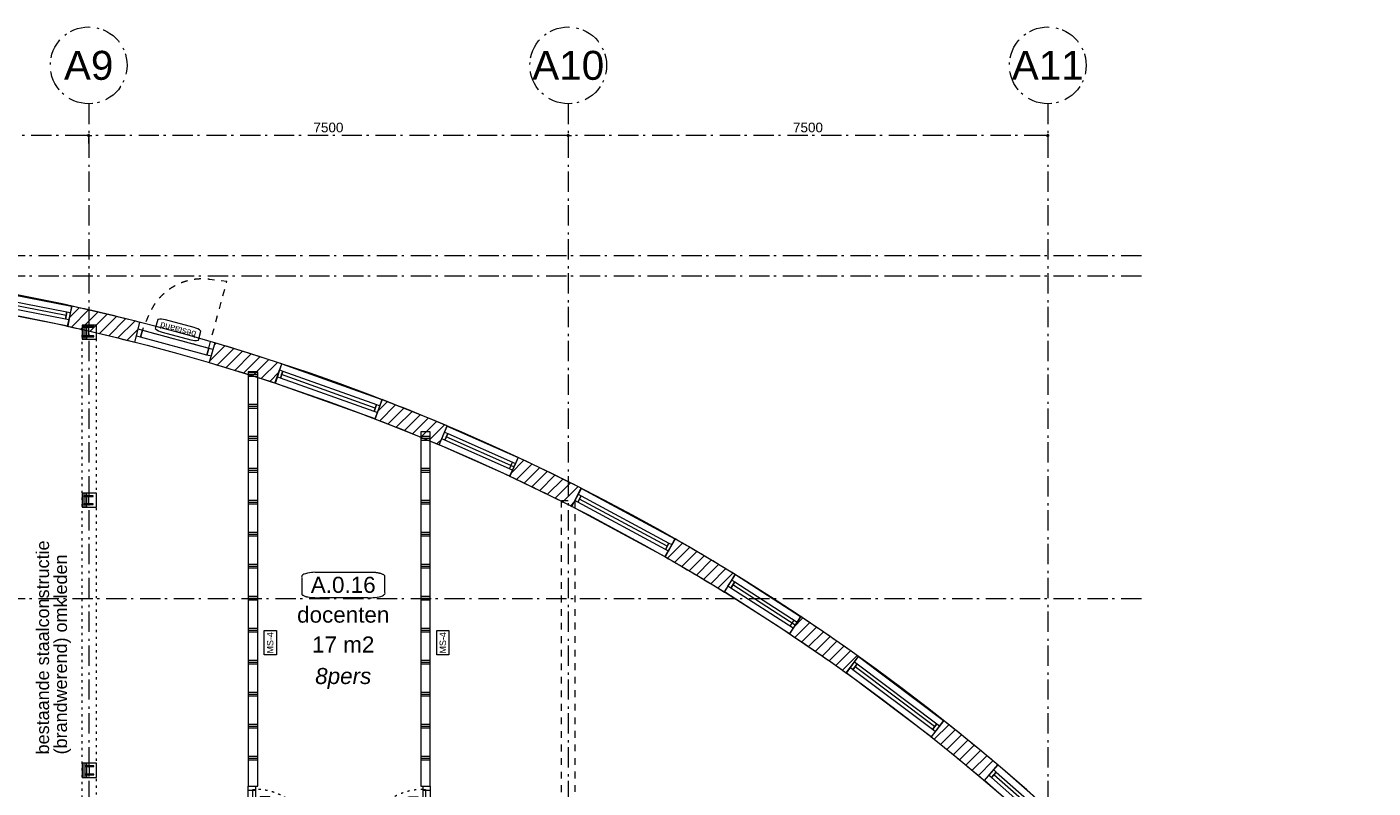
# Model space of a CAD drawing. Header units: millimetres. Extents: x -62314 to 79800, y -34032 to 28340.
# Tile 84 of 85: x 40017 to 61071, y 12316 to 24210. Entities that reach past the tile are written whole.
import ezdxf
from ezdxf.enums import TextEntityAlignment as Align

# ---------------------------------------------------------------- set-up
doc = ezdxf.new("R2010")
doc.units = ezdxf.units.MM
doc.header["$LTSCALE"] = 508
doc.header["$PDMODE"] = 1
doc.header["$PDSIZE"] = -2
for name, pattern in [('Dash Style-1', [0.41664, 0.20828, -0.20836]), ('Dash Style-5', [0.20828, 0.069425, -0.138855]), ('Dash Style-6', [1.04164, 0.625, -0.20828, 0.06943, -0.13893])]:
    doc.linetypes.add(name, pattern=pattern)
doc.layers.get('0').update_dxf_attribs({"lineweight": 0})
doc.layers.get('DEFPOINTS').update_dxf_attribs({"lineweight": 0})
for name, color, linetype, lineweight in [('(00) tekening-bovenliggend', 8, 'Dash Style-1', 0), ('(00) tekening-lijn draairichting', 7, 'Dash Style-1', 0), ('(00) tekening-merk kozijn', 40, 'Continuous', 0), ('(00) tekening-stramien-algemeen', 7, 'Dash Style-6', 0), ('(00) tekst-algemeen', 8, 'Continuous', 0), ('(00) tekst-klein', 8, 'Continuous', 0), ('(00) tekst-ruimtenummer-algemeen', 8, 'Continuous', 0), ('(00) tekst-ruimtenummer-gradering', 8, 'Continuous', 0), ('(00) tekst-symbool', 8, 'Continuous', 0), ('(22) binnenwanden-X bestaand', 7, 'Continuous', 0), ('(22) binnenwanden-X metal stud _', 92, 'Continuous', 0), ('(22) binnenwanden-X metal stud l', 92, 'Continuous', 0), ('(28) hoofddraagconstructie-bovenliggend', 1, 'Dash Style-5', 0), ('(__) constructies_materialen-Xh2 staalproducten', 1, 'Continuous', 0), ('None', 7, 'Continuous', 0)]:
    doc.layers.add(name, color=color, linetype=linetype, lineweight=lineweight)
doc.styles.add('Arial', font='Arial')
doc.styles.add('Arial Italic (italic)', font='Arial Italic')
doc.styles.add('Helvetica', font='Helvetica')
doc.dimstyles.new('KE __', dxfattribs={"dimtxt": 75.447591, "dimasz": 50.074463, "dimexe": 125, "dimexo": 500, "dimgap": 25, "dimtad": 1, "dimdec": 1, "dimtxsty": 'Arial', "dimblk": 'DOT', "dimblk1": 'DOT', "dimblk2": 'DOT', "dimcen": 0, "dimdle": 100, "dimazin": 0, "dimtfac": 0.8, "dimtdec": 1, "dimtix": 1, "dimtmove": 0, "dimatfit": 0, "dimldrblk": 'DOT', "dimfxl": 150, "dimfxlon": 1, "dimfrac": 2, "dimtolj": 1, "dimarcsym": 0})
pattern_1 = [(90, (163396, 42314.6), (500, 0), []), (90, (163426, 42314.6), (500, 0), []), (90, (163456, 42314.6), (500, 0), [])]
pattern_2 = [(45, (0, 0), (-89.80256, 89.80256), [])]
pattern_3 = [(0, (163396, 42314.6), (3e-14, -500), []), (0, (163396, 42284.6), (3e-14, -500), []), (0, (163396, 42254.6), (3e-14, -500), [])]

# ---------------------------------------------------------------- blocks, each defined once
blk = doc.blocks.new('Group-154-1')
at = {"layer": '(22) binnenwanden-X bestaand', "linetype": 'Continuous', "lineweight": 0, "transparency": 33554687}
h = blk.add_hatch(dxfattribs=at)
h.set_pattern_fill('Brick', style=0, pattern_type=2)
h.set_pattern_definition(pattern_2)
edge = h.paths.add_edge_path()
edge.add_arc((-129913, -55292), 33292, 75.6997, 77.5703, ccw=False)
edge.add_line((-121690, -23031), (-121611, -22721))
edge.add_arc((-129913, -55292), 33612, 75.6998, 77.5703)
edge.add_line((-122678, -22467), (-122747, -22780))
h = blk.add_hatch(dxfattribs=at)
h.set_pattern_fill('Brick', style=0, pattern_type=2)
h.set_pattern_definition(pattern_2)
edge = h.paths.add_edge_path()
edge.add_arc((-129913, -55292), 33292, 71.7606, 73.6273, ccw=False)
edge.add_line((-119493, -23672), (-119393, -23368))
edge.add_line((-119393, -23368), (-119393, -23368))
edge.add_arc((-129913, -55292), 33612, 71.7605, 73.6273)
edge.add_line((-120438, -23042), (-120528, -23349))
h = blk.add_hatch(dxfattribs=at)
h.set_pattern_fill('Brick', style=0, pattern_type=2)
h.set_pattern_definition(pattern_2)
edge = h.paths.add_edge_path()
edge.add_arc((-129913, -55292), 33292, 67.0494, 68.9177, ccw=False)
edge.add_line((-116931, -24635), (-116806, -24340))
edge.add_line((-116806, -24340), (-116806, -24340))
edge.add_arc((-129913, -55292), 33612, 67.0494, 68.9177)
edge.add_line((-117822, -23929), (-117822, -23929))
edge.add_line((-117822, -23929), (-117937, -24228))
h = blk.add_hatch(dxfattribs=at)
h.set_pattern_fill('Brick', style=0, pattern_type=2)
h.set_pattern_definition(pattern_2)
edge = h.paths.add_edge_path()
edge.add_arc((-129913, -55292), 33292, 63.1088, 64.9774, ccw=False)
edge.add_line((-114855, -25599), (-114710, -25314))
edge.add_line((-114710, -25314), (-114710, -25314))
edge.add_arc((-129913, -55292), 33612, 63.1088, 64.9774)
edge.add_line((-115696, -24834), (-115831, -25124))
h = blk.add_hatch(dxfattribs=at)
h.set_pattern_fill('Brick', style=0, pattern_type=2)
h.set_pattern_definition(pattern_2)
edge = h.paths.add_edge_path()
edge.add_line((-112468, -26936), (-112301, -26663))
edge.add_line((-112301, -26663), (-112301, -26663))
edge.add_arc((-129913, -55292), 33612, 58.4, 60.2668)
edge.add_line((-113243, -26104), (-113403, -26382))
edge.add_line((-113403, -26382), (-113403, -26382))
edge.add_arc((-129913, -55292), 33292, 58.4, 60.2694, ccw=False)
edge.add_line((-112468, -26936), (-112468, -26936))
edge.add_line((-112468, -26936), (-112468, -26936))
h = blk.add_hatch(dxfattribs=at)
h.set_pattern_fill('Brick', style=0, pattern_type=2)
h.set_pattern_definition(pattern_2)
edge = h.paths.add_edge_path()
edge.add_arc((-129913, -55292), 33292, 54.4601, 56.3275, ccw=False)
edge.add_line((-110561, -28201), (-110375, -27941))
edge.add_arc((-129913, -55292), 33612, 54.4607, 56.3275)
edge.add_line((-111277, -27319), (-111454, -27585))
h = blk.add_hatch(dxfattribs=at)
h.set_pattern_fill('Brick', style=0, pattern_type=2)
h.set_pattern_definition(pattern_2)
edge = h.paths.add_edge_path()
edge.add_line((-108402, -29882), (-108195, -29638))
edge.add_arc((-129913, -55292), 33612, 49.7496, 51.6124)
edge.add_line((-109040, -28945), (-109239, -29196))
edge.add_arc((-129913, -55292), 33292, 49.7496, 51.6124, ccw=False)
edge.add_line((-108402, -29882), (-108402, -29882))
at = {"layer": '(22) binnenwanden-X bestaand', "color": 1, "lineweight": 0, "transparency": 33554687, "flags": 128}
for points in [[(-122747, -22780, -0.008163), (-121690, -23031), (-121611, -22721, 0.008162), (-122678, -22467)], [(-120528, -23349, -0.008145), (-119493, -23672), (-119393, -23368), (-119393, -23368, 0.008146), (-120438, -23042)], [(-117937, -24228, -0.008152), (-116931, -24635), (-116806, -24340), (-116806, -24340, 0.008152), (-117822, -23929), (-117822, -23929)], [(-115831, -25124, -0.008153), (-114855, -25599), (-114710, -25314), (-114710, -25314, 0.008153), (-115696, -24834)], [(-112468, -26936), (-112301, -26663), (-112301, -26663, 0.008146), (-113243, -26104), (-113403, -26382), (-113403, -26382, -0.008157), (-112468, -26936), (-112468, -26936)], [(-111454, -27585, -0.008148), (-110561, -28201), (-110375, -27941, 0.008146), (-111277, -27319)], [(-108402, -29882), (-108195, -29638, 0.008128), (-109040, -28945), (-109239, -29196, -0.008128), (-108402, -29882)]]:
    blk.add_lwpolyline(points, format="xyb", close=True, dxfattribs=at)
at = {"layer": 'None', "color": 17, "lineweight": 0, "transparency": 33554687, "flags": 128}
blk.add_lwpolyline([(-129913, -21999, -0.243664), (-102716, -36090), (-102716, -36090), (-102325, -36090), (-102325, -36090, 0.245441), (-129913, -21679, 0.109603), (-144128, -24833), (-143993, -25123, -0.109602), (-129913, -21999)], format="xyb", close=True, dxfattribs=at)
blk = doc.blocks.new('(00)-1-ruimtenummer-200')
at = {"layer": '(00) tekst-ruimtenummer-algemeen', "color": 17, "lineweight": 0, "transparency": 33554687}
blk.add_open_spline([(433, 618), (491, 618), (592, 600), (650, 570), (650, 420), (650, 271), (592, 241), (491, 223), (0, 223), (-491, 223), (-592, 241), (-650, 271), (-650, 420), (-650, 570), (-592, 600), (-491, 618), (-15, 618), (433, 618)], degree=2, knots=[0, 0, 0, 0.013296, 0.026591, 0.039887, 0.251662, 0.264958, 0.278253, 0.291549, 0.503324, 0.51662, 0.529915, 0.543211, 0.754986, 0.768281, 0.781577, 0.794873, 1, 1, 1], dxfattribs=at)
at = {"layer": 'None', "color": 2, "linetype": 'Continuous', "lineweight": 0}
blk.add_point((0, 0), dxfattribs=at)
at = {"layer": '(00) tekst-ruimtenummer-algemeen', "color": 17, "transparency": 33554687, "style": 'Arial'}
for tag, p in [('nummer', (0, 223)), ('naam', (0, -243)), ('oppervlak', (0, -710))]:
    blk.add_attdef(tag, text='', height=251, dxfattribs=at).set_placement(p, align=Align.BOTTOM_CENTER)
at = {"layer": '(00) tekst-ruimtenummer-gradering', "color": 17, "transparency": 33554687, "style": 'Arial Italic (italic)'}
blk.add_attdef('personen', text='', height=251, dxfattribs=at).set_placement((0, -876), align=Align.TOP_CENTER)
at = {"layer": 'None', "color": 0, "flags": 1}
blk.add_attdef('klasse', (-1353, -1667), '', height=251, dxfattribs=at)
blk = doc.blocks.new('00-merk kozijn')
at = {"layer": '(00) tekening-merk kozijn', "color": 2, "lineweight": 0, "transparency": 33554687, "flags": 128}
blk.add_lwpolyline([(233, 50, 0.105357), (349, 75), (350, 75), (350, 225), (349, 225, 0.105357), (233, 250), (-233, 250, 0.105357), (-349, 225), (-350, 225), (-350, 75), (-349, 75, 0.105357), (-233, 50)], format="xyb", close=True, dxfattribs=at)
at = {"layer": 'None', "color": 2, "linetype": 'Continuous', "lineweight": 0, "transparency": 33554687}
blk.add_point((0, 0), dxfattribs=at)
at = {"layer": '(00) tekening-merk kozijn', "color": 2, "transparency": 33554687, "style": 'Arial'}
blk.add_attdef('MERK', text='', height=101, dxfattribs=at).set_placement((0, 150), align=Align.MIDDLE_CENTER)
blk = doc.blocks.new('bu-BESTAAND-01')
at = {"layer": '(00) tekening-lijn draairichting', "color": 17, "lineweight": 0, "transparency": 33554687, "flags": 128}
blk.add_lwpolyline([(67, -114), (67, -1190), (331, -1154, 0.336797), (1104, -387), (1143, -114)], format="xyb", close=True, dxfattribs=at)
at = {"layer": 'None', "color": 17, "lineweight": 0, "transparency": 33554687, "flags": 128}
for points in [[(0, 0), (67, 0), (67, -114), (0, -114)], [(67, 0), (1143, 0), (1143, -114), (67, -114)], [(1143, 0), (1210, 0), (1210, -114), (1143, -114)]]:
    blk.add_lwpolyline(points, close=True, dxfattribs=at)
at = {"layer": '(00) tekening-merk kozijn', "color": 1, "transparency": 33554687}
ref = blk.add_blockref('00-merk kozijn', (605, -114), dxfattribs=dict(at, rotation=180))
ref.add_attrib('MERK', 'bestaand', dxfattribs={"color": 2, "transparency": 33554687, "height": 100.6, "style": 'Arial'}).set_placement((605, -264), align=Align.MIDDLE_CENTER)
blk = doc.blocks.new('kozijn bestaand plt')
at = {"layer": 'None', "color": 17, "lineweight": 0, "transparency": 33554687, "flags": 128}
for points in [[(-4, 320), (1658, 320), (1658, 0), (-4, 0)], [(49, 217), (49, 103), (-4, 103), (-4, 217)], [(49, 217), (1605, 217), (1605, 103), (49, 103)], [(49, 217), (1605, 217), (1605, 160), (49, 160)], [(1658, 217), (1658, 103), (1605, 103), (1605, 217)]]:
    blk.add_lwpolyline(points, close=True, dxfattribs=at)
blk = doc.blocks.new('kozijn bestaand plt-2')
at = {"layer": 'None', "color": 17, "lineweight": 0, "transparency": 33554687, "flags": 128}
for points in [[(-4, 320), (1208, 320), (1208, 0), (-4, 0)], [(49, 217), (49, 103), (-4, 103), (-4, 217)], [(49, 217), (1208, 217), (1208, 103), (49, 103)], [(49, 217), (1208, 217), (1208, 160), (49, 160)], [(1208, 217), (1208, 103), (1155, 103), (1155, 217)]]:
    blk.add_lwpolyline(points, close=True, dxfattribs=at)
blk = doc.blocks.new('staal HEB140')
at = {"layer": '(__) constructies_materialen-Xh2 staalproducten', "color": 3, "lineweight": 0, "transparency": 33554687, "flags": 128}
blk.add_lwpolyline([(-3.5, -12), (-3.5, -128), (-70, -128), (-70, -140), (70, -140), (70, -128), (3.5, -128), (3.5, -12), (70, -12), (70, 0), (-70, 0), (-70, -12)], close=True, dxfattribs=at)
at = {"layer": 'None', "color": 2, "linetype": 'Continuous', "lineweight": 0, "transparency": 33554687}
blk.add_point((0, 0), dxfattribs=at)
blk = doc.blocks.new('staal HEB160')
at = {"layer": '(__) constructies_materialen-Xh2 staalproducten', "color": 3, "lineweight": 0, "transparency": 33554687, "flags": 128}
blk.add_lwpolyline([(-3.5, -12), (-3.5, -148), (-80, -148), (-80, -160), (80, -160), (80, -148), (3.5, -148), (3.5, -12), (80, -12), (80, 0), (-80, 0), (-80, -12)], close=True, dxfattribs=at)
at = {"layer": 'None', "color": 2, "linetype": 'Continuous', "lineweight": 0, "transparency": 33554687}
blk.add_point((0, 0), dxfattribs=at)
blk = doc.blocks.new('bi-a-01 plt')
at = {"layer": '(00) tekening-bovenliggend', "color": 17, "linetype": 'Dash Style-5', "lineweight": 0}
blk.add_line((52, -114), (52, -994), dxfattribs=at)
at = {"layer": '(00) tekening-bovenliggend', "color": 17, "linetype": 'Dash Style-5', "lineweight": 0, "transparency": 33554687}
blk.add_arc((53, -114), 930, 270, 0, dxfattribs=at)
at = {"layer": 'None', "color": 17, "lineweight": 0, "transparency": 33554687, "flags": 128}
for points in [[(0, 0), (1034, 0), (1034, -114), (0, -114)], [(0, 0), (67, 0), (67, -114), (0, -114)], [(52, -74), (982, -74), (982, -114), (52, -114)], [(967, 0), (1034, 0), (1034, -114), (967, -114)]]:
    blk.add_lwpolyline(points, close=True, dxfattribs=at)
at = {"layer": '(00) tekening-merk kozijn', "color": 1, "transparency": 33554687}
ref = blk.add_blockref('00-merk kozijn', (517, -114), dxfattribs=dict(at, rotation=180))
ref.add_attrib('MERK', 'bi-a-01', dxfattribs={"color": 2, "transparency": 33554687, "height": 100.6, "style": 'Arial'}).set_placement((517, -264), align=Align.MIDDLE_CENTER)
at = {"layer": '(00) tekst-klein', "color": 17, "insert": (67, 2), "char_height": 50.3, "attachment_point": 7, "line_spacing_factor": 0.963327, "style": 'Arial'}
blk.add_mtext('dm 900', dxfattribs=at)
blk = doc.blocks.new('bi-a-01s plt')
at = {"layer": '(00) tekening-bovenliggend', "color": 17, "linetype": 'Dash Style-5', "lineweight": 0}
blk.add_line((-52, -114), (-52, -994), dxfattribs=at)
at = {"layer": '(00) tekening-bovenliggend', "color": 17, "linetype": 'Dash Style-5', "lineweight": 0, "transparency": 33554687}
blk.add_arc((-53, -114), 930, 180, 270, dxfattribs=at)
at = {"layer": 'None', "color": 17, "lineweight": 0, "transparency": 33554687, "flags": 128}
for points in [[(-1034, 0), (0, 0), (0, -114), (-1034, -114)], [(-1034, 0), (-967, 0), (-967, -114), (-1034, -114)], [(-982, -74), (-52, -74), (-52, -114), (-982, -114)], [(-67, 0), (0, 0), (0, -114), (-67, -114)]]:
    blk.add_lwpolyline(points, close=True, dxfattribs=at)
at = {"layer": '(00) tekening-merk kozijn', "color": 1, "transparency": 33554687}
ref = blk.add_blockref('00-merk kozijn', (-517, -114), dxfattribs=dict(at, xscale=-1, rotation=180))
ref.add_attrib('MERK', 'bi-a-01s', dxfattribs={"color": 2, "transparency": 33554687, "height": 100.6, "style": 'Arial'}).set_placement((-517, -264), align=Align.MIDDLE_CENTER)
at = {"layer": '(00) tekst-klein', "color": 17, "insert": (-302, 2), "char_height": 50.3, "attachment_point": 7, "line_spacing_factor": 0.963327, "style": 'Arial'}
blk.add_mtext('dm 900', dxfattribs=at)
blk = doc.blocks.new('MS 4 - 150mm _ 39db')
at = {"layer": '(00) tekst-symbool', "color": 17, "lineweight": 0, "transparency": 33554687, "flags": 128}
blk.add_lwpolyline([(-190, 96), (190, 96), (190, -96), (-190, -96)], close=True, dxfattribs=at)
at = {"layer": '(00) tekst-symbool', "color": 17, "transparency": 33554687, "insert": (0, 0), "char_height": 100.6, "attachment_point": 5, "line_spacing_factor": 0.836574, "style": 'Helvetica'}
blk.add_mtext('MS-4', dxfattribs=at)
blk = doc.blocks.new('Group-191-1')
at = {"layer": 'None', "color": 17, "transparency": 33554687, "rotation": 90}
for p in [(-119574, -27729), (-116874, -27729)]:
    blk.add_blockref('MS 4 - 150mm _ 39db', p, dxfattribs=at)
blk = doc.blocks.new('00-stramienbol')
at = {"layer": '(00) tekening-stramien-algemeen', "color": 2, "lineweight": 0, "transparency": 33554687, "flags": 128}
blk.add_lwpolyline([(0, 600), (59, 597), (117, 588), (174, 574), (230, 554), (283, 529), (333, 499), (381, 464), (424, 424), (464, 381), (499, 333), (529, 283), (554, 230), (574, 174), (588, 117), (597, 59), (600, 0), (597, -59), (588, -117), (574, -174), (554, -230), (529, -283), (499, -333), (464, -381), (424, -424), (381, -464), (333, -499), (283, -529), (230, -554), (174, -574), (117, -588), (59, -597), (0, -600), (-59, -597), (-117, -588), (-174, -574), (-230, -554), (-283, -529), (-333, -499), (-381, -464), (-424, -424), (-464, -381), (-499, -333), (-529, -283), (-554, -230), (-574, -174), (-588, -117), (-597, -59), (-600, 0), (-597, 59), (-588, 117), (-574, 174), (-554, 230), (-529, 283), (-499, 333), (-464, 381), (-424, 424), (-381, 464), (-333, 499), (-283, 529), (-230, 554), (-174, 574), (-117, 588), (-59, 597)], close=True, dxfattribs=at)
at = {"layer": '(00) tekening-stramien-algemeen', "color": 2, "linetype": 'Continuous', "lineweight": 0, "transparency": 33554687}
for p in [(0, 600), (-600, 0), (0, 0), (600, 0), (0, -600)]:
    blk.add_point(p, dxfattribs=at)
at = {"layer": '(00) tekening-stramien-algemeen', "color": 2, "transparency": 33554687, "style": 'Arial'}
blk.add_attdef('hoofdveld', text='', height=453, dxfattribs=at).set_placement((0, 0), align=Align.MIDDLE_CENTER)
at = {"layer": 'None', "color": 0, "flags": 1}
for tag, p in [('subveld_1', (-600, -1415)), ('subveld_2', (-600, -2230))]:
    blk.add_attdef(tag, p, '', height=453, dxfattribs=at)
blk = doc.blocks.new('_Dot')
at = {"color": 0, "linetype": 'ByBlock', "lineweight": -2}
blk.add_line((-0.5, 0), (-1, 0), dxfattribs=at)
at = {"color": 0, "linetype": 'ByBlock', "const_width": 0.5}
blk.add_lwpolyline([(-0.25, 0, 1), (0.25, 0, 1)], format="xyb", close=True, dxfattribs=at)
blk = doc.blocks.new('*D452')
at = {"layer": '(00) tekening-stramien-algemeen', "color": 0, "lineweight": -2, "transparency": 33554687}
for p, q in [((49857, -500), (49857, -622)), ((57307, -497), (49907, -497)), ((57357, -500), (57357, -622))]:
    blk.add_line(p, q, dxfattribs=at)
at = {"layer": 'DEFPOINTS', "color": 0, "transparency": 33554687}
for p in [(49857, 0), (57357, 0), (49857, -497)]:
    blk.add_point(p, dxfattribs=at)
at = {"layer": '(00) tekening-stramien-algemeen', "color": 0, "lineweight": -2, "xscale": 50.07446289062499, "yscale": 50.07446289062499, "zscale": 50.07446289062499, "rotation": 180}
blk.add_blockref('_Dot', (49857, -497), dxfattribs=at)
at = {"layer": '(00) tekening-stramien-algemeen', "color": 0, "lineweight": -2, "xscale": 50.07446289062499, "yscale": 50.07446289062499, "zscale": 50.07446289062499}
blk.add_blockref('_Dot', (57357, -497), dxfattribs=at)
at = {"layer": '(00) tekening-stramien-algemeen', "color": 0, "lineweight": 0, "transparency": 33554687, "insert": (53607, -372), "char_height": 150.9, "attachment_point": 5, "style": 'Helvetica'}
blk.add_mtext('\\A1;7500', dxfattribs=at)
blk = doc.blocks.new('*D453')
at = {"layer": '(00) tekening-stramien-algemeen', "color": 0, "lineweight": -2, "transparency": 33554687}
for p, q in [((57357, -500), (57357, -622)), ((64807, -497), (57407, -497)), ((64857, -500), (64857, -622))]:
    blk.add_line(p, q, dxfattribs=at)
at = {"layer": 'DEFPOINTS', "color": 0, "transparency": 33554687}
for p in [(57357, 0), (64857, 0), (57357, -497)]:
    blk.add_point(p, dxfattribs=at)
at = {"layer": '(00) tekening-stramien-algemeen', "color": 0, "lineweight": -2, "xscale": 50.07446289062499, "yscale": 50.07446289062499, "zscale": 50.07446289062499, "rotation": 180}
blk.add_blockref('_Dot', (57357, -497), dxfattribs=at)
at = {"layer": '(00) tekening-stramien-algemeen', "color": 0, "lineweight": -2, "xscale": 50.07446289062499, "yscale": 50.07446289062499, "zscale": 50.07446289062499}
blk.add_blockref('_Dot', (64857, -497), dxfattribs=at)
at = {"layer": '(00) tekening-stramien-algemeen', "color": 0, "lineweight": 0, "transparency": 33554687, "insert": (61107, -372), "char_height": 150.9, "attachment_point": 5, "style": 'Helvetica'}
blk.add_mtext('\\A1;7500', dxfattribs=at)
blk = doc.blocks.new('*D454')
at = {"layer": '(00) tekening-stramien-algemeen', "color": 0, "lineweight": -2, "transparency": 33554687}
for p, q in [((64857, -500), (64857, -622)), ((72307, -497), (64907, -497)), ((72357, -500), (72357, -622))]:
    blk.add_line(p, q, dxfattribs=at)
at = {"layer": 'DEFPOINTS', "color": 0, "transparency": 33554687}
for p in [(64857, 0), (72357, 0), (64857, -497)]:
    blk.add_point(p, dxfattribs=at)
at = {"layer": '(00) tekening-stramien-algemeen', "color": 0, "lineweight": -2, "xscale": 50.07446289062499, "yscale": 50.07446289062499, "zscale": 50.07446289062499, "rotation": 180}
blk.add_blockref('_Dot', (64857, -497), dxfattribs=at)
at = {"layer": '(00) tekening-stramien-algemeen', "color": 0, "lineweight": -2, "xscale": 50.07446289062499, "yscale": 50.07446289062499, "zscale": 50.07446289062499}
blk.add_blockref('_Dot', (72357, -497), dxfattribs=at)
at = {"layer": '(00) tekening-stramien-algemeen', "color": 0, "lineweight": 0, "transparency": 33554687, "insert": (68607, -372), "char_height": 150.9, "attachment_point": 5, "style": 'Helvetica'}
blk.add_mtext('\\A1;7500', dxfattribs=at)
blk = doc.blocks.new('stramien langsgevel blok A')
at = {"layer": '(00) tekening-stramien-algemeen', "color": 2, "lineweight": 0, "transparency": 33554687}
for p, q in [((57357.4, 0), (57357.4, -2374.9)), ((64857.4, 0), (64857.4, -2374.9)), ((72357.4, 0), (72357.4, -2374.9))]:
    blk.add_line(p, q, dxfattribs=at)
at = {"layer": '(00) tekening-stramien-algemeen', "color": 2}
ref = blk.add_blockref('00-stramienbol', (57357.4, 600), dxfattribs=dict(at, rotation=180))
ref.add_attrib('hoofdveld', 'A9', dxfattribs={"color": 2, "transparency": 33554687, "height": 452.69, "style": 'Arial'}).set_placement((57357.4, 600), align=Align.MIDDLE_CENTER)
ref = blk.add_blockref('00-stramienbol', (64857.4, 600), dxfattribs=dict(at, rotation=180))
ref.add_attrib('hoofdveld', 'A10', dxfattribs={"color": 2, "transparency": 33554687, "height": 452.69, "style": 'Arial'}).set_placement((64857.4, 600), align=Align.MIDDLE_CENTER)
ref = blk.add_blockref('00-stramienbol', (72357.4, 600), dxfattribs=dict(at, rotation=180))
ref.add_attrib('hoofdveld', 'A11', dxfattribs={"color": 2, "transparency": 33554687, "height": 452.69, "style": 'Arial'}).set_placement((72357.4, 600), align=Align.MIDDLE_CENTER)
at = {"layer": '(00) tekening-stramien-algemeen', "color": 2, "lineweight": 0, "transparency": 33554687}
for base, p1, p2, picture, middle in [((49857.4, -497.2), (57357.4, 0), (49857.4, 0), '*D452', (53607.4, -371.8)), ((57357.4, -497.2), (64857.4, 0), (57357.4, 0), '*D453', (61107.4, -371.8)), ((64857.4, -497.2), (72357.4, 0), (64857.4, 0), '*D454', (68607.4, -371.8))]:
    dim = blk.add_linear_dim(base=base, p1=p1, p2=p2, dimstyle='KE __', override={"dimtxt": 150.895182, "dimgap": 50, "dimdec": 0, "dimpost": '<>', "dimtxsty": 'Helvetica', "dimtmove": 2}, dxfattribs=at)
    dim.commit()
    dim.dimension.update_dxf_attribs({"geometry": picture, "text_midpoint": middle})

msp = doc.modelspace()

# ---------------------------------------------------------------- hatches: boundary and pattern name
at = {"layer": '(22) binnenwanden-X metal stud _', "linetype": 'Continuous', "lineweight": 0, "transparency": 33554687}
h = msp.add_hatch(dxfattribs=at)
h.set_pattern_fill('(__) metal stud-_ 1_100-1', color=253, style=0, pattern_type=2)
h.set_pattern_definition(pattern_3)
h.paths.add_polyline_path([(43476.12, 12345.8), (43626.12, 12345.8), (43626.12, 18821.4), (43476.12, 18821.4)])
h = msp.add_hatch(dxfattribs=at)
h.set_pattern_fill('(__) metal stud-_ 1_100-1', color=253, style=0, pattern_type=2)
h.set_pattern_definition(pattern_3)
h.paths.add_polyline_path([(46176.12, 12345.8), (46326.12, 12345.8), (46326.12, 17880.93), (46176.12, 17880.93)])
at = {"layer": '(22) binnenwanden-X metal stud l', "linetype": 'Continuous', "lineweight": 0, "transparency": 33554687}
h = msp.add_hatch(dxfattribs=at)
h.set_pattern_fill('(__) metal stud-_ 1_100', color=8, style=0, pattern_type=2)
h.set_pattern_definition(pattern_1)
h.paths.add_polyline_path([(41102.95, 19332), (41102.95, 19552), (40882.95, 19552), (40882.95, 19332)])
h = msp.add_hatch(dxfattribs=at)
h.set_pattern_fill('(__) metal stud-_ 1_100', color=8, style=0, pattern_type=2)
h.set_pattern_definition(pattern_1)
h.paths.add_polyline_path([(41102.95, 16704.73), (41102.95, 16924.73), (40882.95, 16924.73), (40882.95, 16704.73)])
h = msp.add_hatch(dxfattribs=at)
h.set_pattern_fill('(__) metal stud-_ 1_100', color=8, style=0, pattern_type=2)
h.set_pattern_definition(pattern_1)
h.paths.add_polyline_path([(41102.88, 12482.63), (41102.88, 12702.63), (40882.88, 12702.63), (40882.88, 12482.63)])

# ---------------------------------------------------------------- linework, layer by layer
at = {"layer": '(00) tekening-bovenliggend', "color": 17, "lineweight": 0, "transparency": 33554687, "flags": 128}
msp.add_lwpolyline([(48377.67, 16807.49), (48587.85, 16807.49), (48587.85, 8285.45), (48377.67, 8285.45)], close=True, dxfattribs=at)
msp.add_lwpolyline([(48377.67, 16807.49), (48587.85, 16807.49), (48587.85, 8285.45), (48377.67, 8285.45)], close=True, dxfattribs=at)
at = {"layer": '(00) tekening-stramien-algemeen', "color": 2, "lineweight": 0, "transparency": 33554687}
for p, q in [((40983.04, 23010.29), (40983.04, 638.19)), ((48483.04, 23010.29), (48483.04, 638.19)), ((55983.04, 23010.29), (55983.04, 638.19)), ((57450, 20635.36), (-21063.27, 20635.36)), ((57450, 20315.36), (-21063.27, 20315.36)), ((57450, 15274.85), (-21063.27, 15274.85))]:
    msp.add_line(p, q, dxfattribs=at)
at = {"layer": '(22) binnenwanden-X metal stud _', "color": 7, "lineweight": 0, "transparency": 33554687, "flags": 128}
for points in [[(43476.12, 12345.8), (43626.12, 12345.8), (43626.12, 18821.4), (43476.12, 18821.4)], [(46176.12, 12345.8), (46326.12, 12345.8), (46326.12, 17880.93), (46176.12, 17880.93)]]:
    msp.add_lwpolyline(points, close=True, dxfattribs=at)
at = {"layer": '(22) binnenwanden-X metal stud l', "color": 7, "lineweight": 0, "transparency": 33554687, "flags": 128}
for points in [[(41102.95, 19332), (41102.95, 19552), (40882.95, 19552), (40882.95, 19332)], [(41102.95, 16704.73), (41102.95, 16924.73), (40882.95, 16924.73), (40882.95, 16704.73)], [(41102.88, 12482.63), (41102.88, 12702.63), (40882.88, 12702.63), (40882.88, 12482.63)]]:
    msp.add_lwpolyline(points, close=True, dxfattribs=at)
at = {"layer": '(28) hoofddraagconstructie-bovenliggend', "color": 2, "lineweight": 0, "transparency": 33554687, "flags": 128}
msp.add_lwpolyline([(40882.88, 19540), (41102.85, 19540), (41102.85, 11311.8), (40882.88, 11311.8)], close=True, dxfattribs=at)
at = {"layer": 'None', "color": 17, "lineweight": 0, "transparency": 33554687, "flags": 128}
msp.add_lwpolyline([(33483.04, 20315.36, -0.24366443), (60679.78, 6225.03), (60679.78, 6225.03), (61070.57, 6225.03), (61070.57, 6225.03, 0.24544117), (33483.04, 20635.36, 0.10960273), (19267.63, 17481.38), (19403.07, 17191.45, -0.10960186), (33483.04, 20315.36)], format="xyb", close=True, dxfattribs=at)

# ---------------------------------------------------------------- block references
at = {"layer": 'None', "color": 17, "transparency": 33554687}
for name, p in [('stramien langsgevel blok A', (-16374.38, 23010.29)), ('Group-154-1', (163395.98, 42314.6)), ('staal HEB160', (40983.04, 19528.76)), ('Group-191-1', (163395.98, 42314.6)), ('staal HEB140', (40983.04, 16884.73)), ('staal HEB140', (40992.88, 12662.63))]:
    msp.add_blockref(name, p, dxfattribs=at)
for name, p, rotation in [('bu-BESTAAND-01', (42896.77, 19064.21), 164.8829739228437), ('kozijn bestaand plt', (39027.08, 19850.45), 348.9922155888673), ('kozijn bestaand plt', (43900.8, 18643.44), 340.3390864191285), ('kozijn bestaand plt-2', (46465.98, 17679.51), 336.0360437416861), ('kozijn bestaand plt', (48541.04, 16715.33), 331.6802313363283), ('kozijn bestaand plt-2', (50928.82, 15381.64), 327.2296068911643), ('kozijn bestaand plt', (52834.68, 14112.48), 323.0628601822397), ('kozijn bestaand plt-2', (54996.54, 12434.21), 318.5983292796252), ('bi-a-01 plt', (43476.12, 11311.8), 90), ('bi-a-01s plt', (46326.12, 11311.8), 270)]:
    msp.add_blockref(name, p, dxfattribs=dict(at, rotation=rotation))
msp.add_blockref('(00)-1-ruimtenummer-200', (44964.3, 15068.22), dxfattribs=at).add_auto_attribs({'nummer': 'A.0.16', 'naam': 'docenten', 'oppervlak': '17 m2', 'personen': '8pers'})

# ---------------------------------------------------------------- texts
at = {"layer": '(00) tekst-algemeen', "color": 17, "transparency": 33554687, "insert": (40162.3, 12841.85), "char_height": 201.1936, "width": 3549.0663, "attachment_point": 1, "rotation": 90, "line_spacing_factor": 0.836574, "style": 'Helvetica'}
msp.add_mtext('bestaande staalconstructie (brandwerend) omkleden', dxfattribs=at)

doc.saveas('drawing.dxf')
